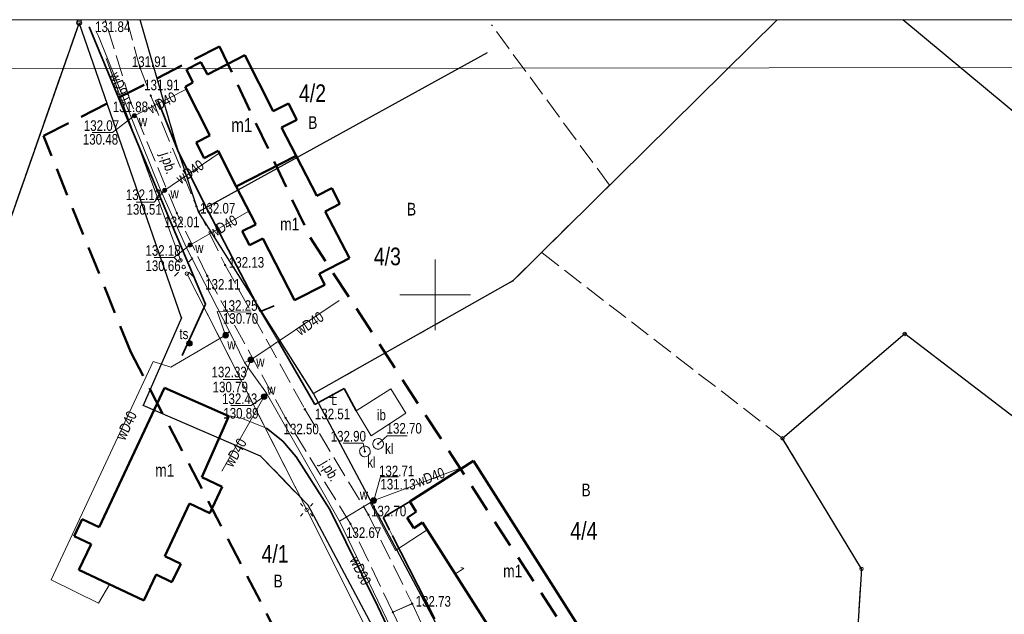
# Model space of a CAD drawing. Header units: metres. Extents: x 6443052 to 6445155, y 6013553 to 6014840.
# Tile 35 of 36: x 6444941 to 6445081, y 6014755 to 6014839. Entities that reach past the tile are written whole.
import ezdxf
from ezdxf.enums import TextEntityAlignment as Align

# ---------------------------------------------------------------- set-up
doc = ezdxf.new("R2010")
doc.units = ezdxf.units.M
doc.header["$MEASUREMENT"] = 0
for name, pattern in [('L_0_06', [4, 3, -1]), ('L_0_0C', [6, 4, -2]), ('L_0_69', [0]), ('L_0_AC', [0])]:
    doc.linetypes.add(name, pattern=pattern)
doc.layers.get('0').update_dxf_attribs({"linetype": 'CONTINUOUS', "lineweight": 18})
for name, color, linetype, lineweight in [('131_Punkt_osnowy_pomiarowej', 7, 'CONTINUOUS', 18), ('202_punkt_graniczny', 7, 'CONTINUOUS', 18), ('203_punkt_graniczny', 7, 'CONTINUOUS', 18), ('210_oznaczenie_konturu_uzytku_gruntowego', 3, 'CONTINUOUS', 18), ('211_numer_dzialki_ewidencyjnej', 96, 'CONTINUOUS', 18), ('217_kontur_klasyfikacyjny', 3, 'L_0_06', 18), ('218_kontur_uzytku_gruntowego', 3, 'L_0_06', 18), ('219_dzialka_ewidencyjna', 96, 'CONTINUOUS', 25), ('238_Punkt_adresowy_budynku', 7, 'CONTINUOUS', 18), ('312_budynek_ewidencyjny', 7, 'CONTINUOUS', 50), ('312_oznaczenie_budynku_ewidencyjnego_Atr117', 7, 'CONTINUOUS', 18), ('brama', 7, 'CONTINUOUS', 18), ('Budynek_odzysk', 7, 'CONTINUOUS', 50), ('figura__krzyz', 7, 'CONTINUOUS', 18), ('furtka', 7, 'CONTINUOUS', 18), ('inna_budowla', 7, 'CONTINUOUS', 18), ('inna_budowla_Atr17', 7, 'CONTINUOUS', 18), ('jezdnia', 7, 'L_0_06', 18), ('jezdnia_Atr17', 7, 'CONTINUOUS', 18), ('latarnia', 7, 'CONTINUOUS', 18), ('nn', 1, 'L_0_AC', 18), ('ogrodzenie_trwale', 7, 'L_0_69', 35), ('osadnik__szambo', 7, 'CONTINUOUS', 18), ('osadnik__szambo_Atr17', 7, 'CONTINUOUS', 18), ('pikieta_sztuczna_Atr2', 7, 'CONTINUOUS', 18), ('Prad_odzysk', 1, 'L_0_AC', 18), ('przewod_wodociagowy', 5, 'CONTINUOUS', 18), ('przewod_wodociagowy_Atr1', 5, 'CONTINUOUS', 18), ('Ramka_wewn_nr_3_i_opis', 7, 'CONTINUOUS', 18), ('rzedna_Atr2', 30, 'CONTINUOUS', 18), ('rzedna_Atr3', 7, 'CONTINUOUS', 18), ('siatka', 7, 'CONTINUOUS', 18), ('slupek_telekomunikacyjny_Atr17', 7, 'CONTINUOUS', 18), ('Slupy_odzysk', 7, 'CONTINUOUS', 18), ('Woda_odzysk', 5, 'CONTINUOUS', 18), ('ZAKRES', 212, 'L_0_0C', 50), ('zasuwa_lub_zawor_Atr17', 7, 'CONTINUOUS', 18)]:
    doc.layers.add(name, color=color, linetype=linetype, lineweight=lineweight)
doc.layers.add('ramka_zewn', color=212, linetype='CONTINUOUS', lineweight=18, plot=False)
doc.styles.add('Arial CE', font='Arial CE.ttf')
doc.linetypes.add('L_0_69_SHX', pattern='A,0,-0.5,-1,-1,-1,-1,-1,[7,STARKOWO_STARKÓWKO.shx,S=0.1,R=0,X=0,Y=0],-1,-1,-1,-1,-0.5', length=10)
doc.linetypes.add('L_0_AC_SHX_E', pattern='A,0,-1,-2,-2,-2,-2,-2,[11,STARKOWO_STARKÓWKO.shx,S=0.1,R=0,X=0,Y=0],-2,[12,STARKOWO_STARKÓWKO.shx,S=0.1,R=0,X=0,Y=0],-2,-2,-2,-1', length=20)
doc.linetypes.add('L_0_AC_SHX_S', pattern='A,0,-1,-2,-2,-2,[8,STARKOWO_STARKÓWKO.shx,S=0.1,R=0,X=0,Y=0],-2,[9,STARKOWO_STARKÓWKO.shx,S=0.1,R=0,X=0,Y=0],-2,[10,STARKOWO_STARKÓWKO.shx,S=0.1,R=0,X=0,Y=0],-2,-2,-2,-2,-1', length=20)

msp = doc.modelspace()

# ---------------------------------------------------------------- hatches: boundary and pattern name
at = {"linetype": 'Continuous', "lineweight": 13}
for points in [[(6444958.2, 6014832.01, 1), (6444958.2, 6014832.19, 1)], [(6444959.71, 6014828.09, 1), (6444959.71, 6014828.27, 1)], [(6444956.89, 6014827.11, 1), (6444956.89, 6014827.29, 1)], [(6444957.37, 6014825.09, 1), (6444957.37, 6014825.65, 1)], [(6444961.69, 6014814.51, 1), (6444961.69, 6014815.07, 1)], [(6444966.18, 6014812.44, 1), (6444966.18, 6014812.62, 1)], [(6444963.4, 6014811.47, 1), (6444963.4, 6014811.65, 1)], [(6444965.25, 6014806.77, 1), (6444965.25, 6014807.33, 1)], [(6444970.24, 6014804.14, 1), (6444970.24, 6014804.32, 1)], [(6444967.71, 6014802.63, 1), (6444967.71, 6014802.81, 1)], [(6444970.31, 6014793.89, 1), (6444970.31, 6014794.69, 1)], [(6444970.31, 6014794.2, 1), (6444970.31, 6014794.38, 1)], [(6444965.19, 6014792.74, 1), (6444965.19, 6014793.54, 1)], [(6444973.88, 6014790.42, 1), (6444973.88, 6014791.22, 1)], [(6444973.88, 6014790.73, 1), (6444973.88, 6014790.91, 1)], [(6444975.76, 6014785.2, 1), (6444975.76, 6014786, 1)], [(6444975.76, 6014785.51, 1), (6444975.76, 6014785.69, 1)], [(6444981.52, 6014783.73, 1), (6444981.52, 6014783.91, 1)], [(6444978.8, 6014782.49, 1), (6444978.8, 6014782.67, 1)], [(6444991.91, 6014778.83, 1), (6444991.91, 6014779.01, 1)], [(6444990.04, 6014777.75, 1), (6444990.04, 6014777.93, 1)], [(6444991.28, 6014770.49, 1), (6444991.28, 6014771.29, 1)], [(6444991.28, 6014770.8, 1), (6444991.28, 6014770.98, 1)], [(6444990.54, 6014768.79, 1), (6444990.54, 6014768.97, 1)], [(6444988, 6014767.51, 1), (6444988, 6014767.69, 1)], [(6444993.99, 6014755.02, 1), (6444993.99, 6014755.2, 1)], [(6444996.75, 6014756.21, 1), (6444996.75, 6014756.39, 1)]]:
    msp.add_hatch(color=0, dxfattribs=at).paths.add_polyline_path(points)
at = {"layer": '203_punkt_graniczny', "linetype": 'Continuous', "lineweight": 18}
for points in [[(6444963.37, 6014821.11, 1), (6444963.37, 6014821.2, 1)], [(6444966.45, 6014811.71, 1), (6444966.45, 6014811.8, 1)], [(6445010.97, 6014801.94, 1), (6445010.97, 6014802.03, 1)], [(6444964.07, 6014796.71, 1), (6444964.07, 6014796.79, 1)], [(6444982.74, 6014786, 1), (6444982.74, 6014786.09, 1)], [(6444958.64, 6014784.33, 1), (6444958.64, 6014784.42, 1)], [(6444975.27, 6014777.14, 1), (6444975.27, 6014777.24, 1)], [(6444981.98, 6014770.19, 1), (6444981.98, 6014770.28, 1)]]:
    msp.add_hatch(color=256, dxfattribs=at).paths.add_polyline_path(points)
at = {"layer": 'Woda_odzysk', "linetype": 'Continuous', "lineweight": 18}
for points in [[(6444957.37, 6014825.14, 1), (6444957.37, 6014825.54, 1)], [(6444961.71, 6014814.62, 1), (6444961.71, 6014815.02, 1)], [(6444965.23, 6014806.85, 1), (6444965.23, 6014807.25, 1)]]:
    msp.add_hatch(color=256, dxfattribs=at).paths.add_polyline_path(points)

# ---------------------------------------------------------------- linework, layer by layer
at = {"color": 0, "linetype": 'Continuous', "lineweight": 18, "flags": 128}
for points in [[(6444963.63, 6014804.69), (6444963.06, 6014805.26)], [(6444965.68, 6014805.26), (6444965.11, 6014804.69)], [(6444963.63, 6014803.21), (6444963.06, 6014802.64)], [(6444965.11, 6014803.21), (6444965.68, 6014802.64)]]:
    msp.add_lwpolyline(points, dxfattribs=at)
at = {"color": 0, "linetype": 'Continuous', "lineweight": 13}
for centre, radius in [((6444958.2, 6014832.1), 0.0906), ((6444959.71, 6014828.18), 0.0906), ((6444956.89, 6014827.2), 0.0906), ((6444957.37, 6014825.37), 0.283), ((6444961.69, 6014814.79), 0.283), ((6444966.18, 6014812.53), 0.0906), ((6444963.4, 6014811.56), 0.0906), ((6444965.25, 6014807.05), 0.283), ((6444970.24, 6014804.23), 0.0906), ((6444967.71, 6014802.72), 0.0906), ((6444970.31, 6014794.29), 0.4), ((6444970.31, 6014794.29), 0.0906), ((6444965.19, 6014793.14), 0.4), ((6444973.88, 6014790.82), 0.4), ((6444973.88, 6014790.82), 0.0906), ((6444975.76, 6014785.6), 0.4), ((6444975.76, 6014785.6), 0.0906), ((6444981.52, 6014783.82), 0.0906), ((6444978.8, 6014782.58), 0.0906), ((6444991.91, 6014778.92), 0.0906), ((6444990.04, 6014777.84), 0.0906), ((6444991.28, 6014770.89), 0.4), ((6444991.28, 6014770.89), 0.0906), ((6444990.54, 6014768.88), 0.0906), ((6444988, 6014767.6), 0.0906), ((6444993.99, 6014755.11), 0.0906), ((6444996.75, 6014756.3), 0.0906)]:
    msp.add_circle(centre, radius, dxfattribs=at)
at = {"layer": '131_Punkt_osnowy_pomiarowej', "linetype": 'Continuous', "lineweight": 18}
msp.add_line((6444949.57, 6014838.91), (6444949.57, 6014838.96), dxfattribs=at)
at = {"layer": '131_Punkt_osnowy_pomiarowej', "lineweight": 18}
msp.add_circle((6444949.57, 6014838.53), 0.375, dxfattribs=at)
at = {"layer": '202_punkt_graniczny', "lineweight": 18}
for centre in [(6444949.55, 6014838.51), (6445066.49, 6014794.48), (6445049.18, 6014779.69), (6445060.37, 6014761.22)]:
    msp.add_circle(centre, 0.25, dxfattribs=at)
at = {"layer": '203_punkt_graniczny', "lineweight": 18}
for centre in [(6444963.37, 6014821.15), (6444966.45, 6014811.76), (6445010.97, 6014801.98), (6444964.07, 6014796.75), (6444982.74, 6014786.05), (6444958.64, 6014784.37), (6444975.27, 6014777.19), (6444981.98, 6014770.23)]:
    msp.add_circle(centre, 0.045, dxfattribs=at)
at = {"layer": '217_kontur_klasyfikacyjny', "lineweight": 18}
msp.add_line((6444932.43, 6014789.68), (6444949.55, 6014838.51), dxfattribs=at)
at = {"layer": '218_kontur_uzytku_gruntowego', "lineweight": 18}
for p, q in [((6444963.37, 6014821.15), (6444958.2, 6014838.96)), ((6444949.55, 6014838.51), (6444932.43, 6014789.68)), ((6444932.43, 6014789.68), (6444949.55, 6014838.51)), ((6444949.55, 6014838.51), (6444964.07, 6014796.75)), ((6444964.07, 6014796.75), (6444949.55, 6014838.51)), ((6445024.69, 6014815.52), (6445007.97, 6014838.24)), ((6445007.36, 6014834.26), (6444966.45, 6014811.76)), ((6444966.45, 6014811.76), (6444963.37, 6014821.15)), ((6445015.04, 6014806.01), (6445024.69, 6014815.52)), ((6444966.45, 6014811.76), (6444982.74, 6014786.05)), ((6444982.74, 6014786.05), (6444966.45, 6014811.76)), ((6445015.04, 6014806.01), (6445010.97, 6014801.98)), ((6445010.97, 6014801.98), (6445015.04, 6014806.01)), ((6445049.18, 6014779.69), (6445015.04, 6014806.01)), ((6445010.97, 6014801.98), (6444982.74, 6014786.05)), ((6444982.74, 6014786.05), (6445010.97, 6014801.98)), ((6444964.07, 6014796.75), (6444958.64, 6014784.37)), ((6444958.64, 6014784.37), (6444964.07, 6014796.75)), ((6444982.74, 6014786.05), (6445027.01, 6014703.23)), ((6445027.01, 6014703.23), (6444982.74, 6014786.05)), ((6444958.64, 6014784.37), (6444975.27, 6014777.19)), ((6444975.27, 6014777.19), (6444958.64, 6014784.37)), ((6445060.37, 6014761.22), (6445049.18, 6014779.69)), ((6444975.27, 6014777.19), (6444981.98, 6014770.23)), ((6444981.98, 6014770.23), (6444975.27, 6014777.19)), ((6444981.98, 6014770.23), (6444998.89, 6014738.51)), ((6444998.89, 6014738.51), (6444981.98, 6014770.23)), ((6445059.74, 6014751.47), (6445060.37, 6014761.22))]:
    msp.add_line(p, q, dxfattribs=at)
at = {"layer": '219_dzialka_ewidencyjna', "linetype": 'Continuous', "lineweight": 25}
for p, q in [((6444963.37, 6014821.15), (6444958.2, 6014838.96)), ((6445048.44, 6014838.96), (6445010.97, 6014801.98)), ((6445091.29, 6014818.06), (6445066.22, 6014838.96)), ((6444949.55, 6014838.51), (6444932.43, 6014789.68)), ((6444964.07, 6014796.75), (6444949.55, 6014838.51)), ((6445007.36, 6014834.26), (6444966.45, 6014811.76)), ((6444966.45, 6014811.76), (6444963.37, 6014821.15)), ((6444982.74, 6014786.05), (6444966.45, 6014811.76)), ((6445010.97, 6014801.98), (6444982.74, 6014786.05)), ((6444964.07, 6014796.75), (6444958.64, 6014784.37)), ((6445066.49, 6014794.48), (6445049.18, 6014779.69)), ((6445110.41, 6014760.96), (6445066.49, 6014794.48)), ((6445027.01, 6014703.23), (6444982.74, 6014786.05)), ((6444975.27, 6014777.19), (6444958.64, 6014784.37)), ((6445060.37, 6014761.22), (6445049.18, 6014779.69)), ((6444981.98, 6014770.23), (6444975.27, 6014777.19)), ((6444998.89, 6014738.51), (6444981.98, 6014770.23)), ((6445060.37, 6014761.22), (6445059.74, 6014751.47))]:
    msp.add_line(p, q, dxfattribs=at)
at = {"layer": '312_budynek_ewidencyjny', "linetype": 'Continuous', "lineweight": 50}
for p, q in [((6444971.81, 6014815.36), (6444980.29, 6014819.7)), ((6444980.29, 6014819.7), (6444983.24, 6014814.01)), ((6444974.57, 6014809.99), (6444971.81, 6014815.36)), ((6444983.24, 6014814.01), (6444985.37, 6014815.1)), ((6444985.37, 6014815.1), (6444986.5, 6014812.9)), ((6444986.5, 6014812.9), (6444984.43, 6014811.83)), ((6444984.43, 6014811.83), (6444987.84, 6014805.2)), ((6444972.66, 6014809.01), (6444974.57, 6014809.99)), ((6444973.68, 6014807.03), (6444972.66, 6014809.01)), ((6444975.56, 6014808), (6444973.68, 6014807.03)), ((6444980.06, 6014799.24), (6444975.56, 6014808)), ((6444987.84, 6014805.2), (6444983.55, 6014803)), ((6444983.55, 6014803), (6444984.35, 6014801.44)), ((6444984.35, 6014801.44), (6444980.06, 6014799.24)), ((6444952.4, 6014767.13), (6444961.64, 6014786.87)), ((6444961.64, 6014786.87), (6444970.78, 6014782.85)), ((6444970.78, 6014782.85), (6444966.96, 6014774.2)), ((6444996.38, 6014770.78), (6445005.42, 6014776.53)), ((6445005.42, 6014776.53), (6445022.16, 6014750.17)), ((6444966.96, 6014774.2), (6444969.83, 6014772.85)), ((6444969.83, 6014772.85), (6444968.07, 6014769.13)), ((6444997.32, 6014769.29), (6444996.38, 6014770.78)), ((6444965.22, 6014770.49), (6444961.68, 6014763.01)), ((6444968.07, 6014769.13), (6444965.22, 6014770.49)), ((6444996.01, 6014768.46), (6444997.32, 6014769.29)), ((6444948.88, 6014765.87), (6444950.01, 6014768.26)), ((6444950.01, 6014768.26), (6444952.4, 6014767.13)), ((6444996.96, 6014766.97), (6444996.01, 6014768.46)), ((6444998.19, 6014767.8), (6444996.96, 6014766.97)), ((6445010.17, 6014748.96), (6444998.19, 6014767.8)), ((6444951.27, 6014764.73), (6444948.88, 6014765.87)), ((6444949.54, 6014761.07), (6444951.27, 6014764.73)), ((6444961.68, 6014763.01), (6444963.95, 6014761.94)), ((6444958.71, 6014756.73), (6444949.54, 6014761.07)), ((6444963.95, 6014761.94), (6444962.71, 6014759.34)), ((6444960.46, 6014760.42), (6444958.71, 6014756.73)), ((6444962.71, 6014759.34), (6444960.46, 6014760.42))]:
    msp.add_line(p, q, dxfattribs=at)
at = {"layer": 'brama', "linetype": 'Continuous', "lineweight": 18}
for p, q in [((6444975.25, 6014797.65), (6444977.78, 6014793.39)), ((6444976.12, 6014781.16), (6444972.66, 6014782.52))]:
    msp.add_line(p, q, dxfattribs=at)
at = {"layer": 'Budynek_odzysk', "linetype": 'Continuous', "lineweight": 50}
for p, q in [((6444967.76, 6014831.21), (6444973.02, 6014833.93)), ((6444973.02, 6014833.93), (6444977.06, 6014826.01)), ((6444964.79, 6014831.92), (6444966.8, 6014832.95)), ((6444965.66, 6014830.07), (6444964.79, 6014831.92)), ((6444966.8, 6014832.95), (6444967.76, 6014831.21)), ((6444964.59, 6014829.46), (6444965.66, 6014830.07)), ((6444968.09, 6014822.58), (6444964.59, 6014829.46)), ((6444977.06, 6014826.01), (6444979.2, 6014827.1)), ((6444979.2, 6014827.1), (6444980.38, 6014824.8)), ((6444980.38, 6014824.8), (6444978.24, 6014823.71)), ((6444978.24, 6014823.71), (6444980.29, 6014819.7)), ((6444966.15, 6014821.59), (6444968.09, 6014822.58)), ((6444967.28, 6014819.38), (6444966.15, 6014821.59)), ((6444969.24, 6014820.38), (6444967.28, 6014819.38)), ((6444971.81, 6014815.36), (6444969.24, 6014820.38))]:
    msp.add_line(p, q, dxfattribs=at)
at = {"layer": 'figura__krzyz', "linetype": 'Continuous', "lineweight": 18}
for p, q in [((6444985.51, 6014785.49), (6444985.51, 6014785.99)), ((6444985.51, 6014785.49), (6444985.01, 6014785.49)), ((6444985.51, 6014785.49), (6444986.01, 6014785.49)), ((6444985.51, 6014784.49), (6444985.51, 6014785.49)), ((6444985.51, 6014784.49), (6444986.01, 6014784.49))]:
    msp.add_line(p, q, dxfattribs=at)
at = {"layer": 'furtka', "linetype": 'Continuous', "lineweight": 18}
for p, q in [((6444972.66, 6014782.52), (6444970.91, 6014782.89)), ((6444993.52, 6014766.76), (6444993.94, 6014765.9))]:
    msp.add_line(p, q, dxfattribs=at)
at = {"layer": 'inna_budowla', "linetype": 'Continuous', "lineweight": 18}
for p, q in [((6444988.81, 6014783.57), (6444993.72, 6014786.73)), ((6444993.72, 6014786.73), (6444995.85, 6014783.25)), ((6444990.94, 6014780.05), (6444988.81, 6014783.57)), ((6444995.85, 6014783.25), (6444990.94, 6014780.05))]:
    msp.add_line(p, q, dxfattribs=at)
at = {"layer": 'jezdnia', "lineweight": 18}
for p, q in [((6444956.89, 6014827.2), (6444953.25, 6014838.96)), ((6444956.32, 6014838.96), (6444958.2, 6014832.1)), ((6444958.2, 6014832.1), (6444959.71, 6014828.18)), ((6444959.71, 6014828.18), (6444966.18, 6014812.53)), ((6444963.4, 6014811.56), (6444956.89, 6014827.2)), ((6444966.18, 6014812.53), (6444970.24, 6014804.23)), ((6444967.71, 6014802.72), (6444963.4, 6014811.56)), ((6444970.24, 6014804.23), (6444981.52, 6014783.82)), ((6444978.8, 6014782.58), (6444967.71, 6014802.72)), ((6444981.52, 6014783.82), (6444990.54, 6014768.88)), ((6444988, 6014767.6), (6444978.8, 6014782.58)), ((6444990.54, 6014768.88), (6444996.75, 6014756.3)), ((6444993.99, 6014755.11), (6444988, 6014767.6)), ((6444993.99, 6014755.11), (6444996.75, 6014756.3)), ((6444996.75, 6014756.3), (6444993.99, 6014755.11)), ((6444996.75, 6014756.3), (6445004.58, 6014739.52)), ((6445001.73, 6014738.38), (6444993.99, 6014755.11))]:
    msp.add_line(p, q, dxfattribs=at)
at = {"layer": 'latarnia', "linetype": 'Continuous', "lineweight": 18}
for p, q in [((6444981.27, 6014770.11), (6444980.92, 6014770.46)), ((6444982.33, 6014770.11), (6444982.68, 6014770.46)), ((6444981.27, 6014769.05), (6444980.92, 6014768.7)), ((6444982.33, 6014769.05), (6444982.68, 6014768.7))]:
    msp.add_line(p, q, dxfattribs=at)
at = {"layer": 'latarnia', "lineweight": 18}
msp.add_circle((6444981.8, 6014769.58), 0.25, dxfattribs=at)
at = {"layer": 'nn', "linetype": 'L_0_AC_SHX_E'}
for p, q in [((6444958.69, 6014819.14), (6444953.4, 6014833.45)), ((6444973.3, 6014786.31), (6444964.8, 6014803.05)), ((6444990.4, 6014752.44), (6444981.8, 6014769.58))]:
    msp.add_line(p, q, dxfattribs=at)
at = {"layer": 'nn', "linetype": 'Continuous'}
for p, q in [((6444963.99, 6014804.83), (6444953.4, 6014833.45)), ((6444981.8, 6014769.58), (6444964.8, 6014803.05)), ((6444999.01, 6014735.31), (6444981.8, 6014769.58))]:
    msp.add_line(p, q, dxfattribs=at)
at = {"layer": 'nn', "linetype": 'L_0_AC_SHX_S'}
for p, q in [((6444963.99, 6014804.83), (6444958.69, 6014819.14)), ((6444981.8, 6014769.58), (6444973.3, 6014786.31))]:
    msp.add_line(p, q, dxfattribs=at)
at = {"layer": 'ogrodzenie_trwale', "linetype": 'L_0_69_SHX'}
for p, q in [((6444951, 6014837.94), (6444955.91, 6014826.1)), ((6444960.69, 6014827.54), (6444963.56, 6014820.46)), ((6444955.91, 6014826.1), (6444962.23, 6014811.05)), ((6444963.56, 6014820.46), (6444967.28, 6014812.93)), ((6444967.28, 6014812.93), (6444975.25, 6014797.65)), ((6444962.23, 6014811.05), (6444967.47, 6014798.7)), ((6444967.47, 6014798.7), (6444964.16, 6014791.42)), ((6444975.25, 6014797.65), (6444977.18, 6014798.45)), ((6444977.78, 6014793.39), (6444982.94, 6014784.49)), ((6444982.94, 6014784.49), (6444987.12, 6014786.75)), ((6444987.12, 6014786.75), (6444988.81, 6014783.57)), ((6444976.12, 6014781.16), (6444978.41, 6014779.29)), ((6444978.41, 6014779.29), (6444980.31, 6014777.09)), ((6444980.31, 6014777.09), (6444985.06, 6014769.65)), ((6444996.38, 6014770.76), (6444992.61, 6014768.5)), ((6444985.06, 6014769.65), (6444991.86, 6014755.89)), ((6444992.61, 6014768.5), (6444993.52, 6014766.76)), ((6444993.94, 6014765.9), (6444999.95, 6014754.17)), ((6444991.86, 6014755.89), (6445000.44, 6014737.87))]:
    msp.add_line(p, q, dxfattribs=at)
at = {"layer": 'ogrodzenie_trwale', "linetype": 'Continuous'}
for p, q in [((6444951, 6014837.94), (6444955.91, 6014826.1)), ((6444960.69, 6014827.54), (6444963.56, 6014820.46)), ((6444955.91, 6014826.1), (6444962.23, 6014811.05)), ((6444963.56, 6014820.46), (6444967.28, 6014812.93)), ((6444967.28, 6014812.93), (6444975.25, 6014797.65)), ((6444962.23, 6014811.05), (6444967.47, 6014798.7)), ((6444967.47, 6014798.7), (6444964.16, 6014791.42)), ((6444975.25, 6014797.65), (6444977.18, 6014798.45)), ((6444977.78, 6014793.39), (6444982.94, 6014784.49)), ((6444982.94, 6014784.49), (6444987.12, 6014786.75)), ((6444987.12, 6014786.75), (6444988.81, 6014783.57)), ((6444976.12, 6014781.16), (6444978.41, 6014779.29)), ((6444978.41, 6014779.29), (6444980.31, 6014777.09)), ((6444980.31, 6014777.09), (6444985.06, 6014769.65)), ((6444996.38, 6014770.76), (6444992.61, 6014768.5)), ((6444985.06, 6014769.65), (6444991.86, 6014755.89)), ((6444992.61, 6014768.5), (6444993.52, 6014766.76)), ((6444993.94, 6014765.9), (6444999.95, 6014754.17)), ((6444991.86, 6014755.89), (6445000.44, 6014737.87))]:
    msp.add_line(p, q, dxfattribs=at)
at = {"layer": 'osadnik__szambo', "linetype": 'Continuous', "lineweight": 18}
for p, q in [((6444991.16, 6014778.99), (6444991.19, 6014779.14)), ((6444991.17, 6014778.83), (6444991.16, 6014778.99)), ((6444991.19, 6014779.14), (6444991.25, 6014779.28)), ((6444991.25, 6014779.28), (6444991.34, 6014779.41)), ((6444991.34, 6014779.41), (6444991.46, 6014779.52)), ((6444991.46, 6014779.52), (6444991.59, 6014779.6)), ((6444991.59, 6014779.6), (6444991.74, 6014779.65)), ((6444991.74, 6014779.65), (6444991.9, 6014779.67)), ((6444991.9, 6014779.67), (6444992.05, 6014779.66)), ((6444992.05, 6014779.66), (6444992.2, 6014779.61)), ((6444992.2, 6014779.61), (6444992.34, 6014779.53)), ((6444992.34, 6014779.53), (6444992.46, 6014779.43)), ((6444992.46, 6014779.43), (6444992.55, 6014779.31)), ((6444992.55, 6014779.31), (6444992.62, 6014779.16)), ((6444992.62, 6014779.16), (6444992.65, 6014779.01)), ((6444992.65, 6014779.01), (6444992.66, 6014778.85)), ((6444989.29, 6014777.91), (6444989.32, 6014778.06)), ((6444989.3, 6014777.75), (6444989.29, 6014777.91)), ((6444989.33, 6014777.6), (6444989.3, 6014777.75)), ((6444989.32, 6014778.06), (6444989.38, 6014778.2)), ((6444989.4, 6014777.45), (6444989.33, 6014777.6)), ((6444989.38, 6014778.2), (6444989.47, 6014778.33)), ((6444989.47, 6014778.33), (6444989.59, 6014778.44)), ((6444989.59, 6014778.44), (6444989.72, 6014778.52)), ((6444989.72, 6014778.52), (6444989.87, 6014778.57)), ((6444989.87, 6014778.57), (6444990.03, 6014778.59)), ((6444990.03, 6014778.59), (6444990.18, 6014778.58)), ((6444990.18, 6014778.58), (6444990.33, 6014778.53)), ((6444990.33, 6014778.53), (6444990.47, 6014778.45)), ((6444990.47, 6014778.45), (6444990.59, 6014778.35)), ((6444990.59, 6014778.35), (6444990.68, 6014778.23)), ((6444990.7, 6014777.48), (6444990.61, 6014777.35)), ((6444990.68, 6014778.23), (6444990.75, 6014778.08)), ((6444990.76, 6014777.62), (6444990.7, 6014777.48)), ((6444990.75, 6014778.08), (6444990.78, 6014777.93)), ((6444990.79, 6014777.77), (6444990.76, 6014777.62)), ((6444990.78, 6014777.93), (6444990.79, 6014777.77)), ((6444991.2, 6014778.68), (6444991.17, 6014778.83)), ((6444991.27, 6014778.53), (6444991.2, 6014778.68)), ((6444991.36, 6014778.41), (6444991.27, 6014778.53)), ((6444991.48, 6014778.31), (6444991.36, 6014778.41)), ((6444991.62, 6014778.23), (6444991.48, 6014778.31)), ((6444991.77, 6014778.18), (6444991.62, 6014778.23)), ((6444991.92, 6014778.17), (6444991.77, 6014778.18)), ((6444992.08, 6014778.19), (6444991.92, 6014778.17)), ((6444992.23, 6014778.24), (6444992.08, 6014778.19)), ((6444992.36, 6014778.32), (6444992.23, 6014778.24)), ((6444992.48, 6014778.43), (6444992.36, 6014778.32)), ((6444992.57, 6014778.56), (6444992.48, 6014778.43)), ((6444992.63, 6014778.7), (6444992.57, 6014778.56)), ((6444992.66, 6014778.85), (6444992.63, 6014778.7)), ((6444989.49, 6014777.33), (6444989.4, 6014777.45)), ((6444989.61, 6014777.23), (6444989.49, 6014777.33)), ((6444989.75, 6014777.15), (6444989.61, 6014777.23)), ((6444989.9, 6014777.1), (6444989.75, 6014777.15)), ((6444990.05, 6014777.09), (6444989.9, 6014777.1)), ((6444990.21, 6014777.11), (6444990.05, 6014777.09)), ((6444990.36, 6014777.16), (6444990.21, 6014777.11)), ((6444990.49, 6014777.24), (6444990.36, 6014777.16)), ((6444990.61, 6014777.35), (6444990.49, 6014777.24))]:
    msp.add_line(p, q, dxfattribs=at)
at = {"layer": 'Prad_odzysk', "linetype": 'Continuous'}
msp.add_line((6444953.4, 6014833.45), (6444955.14, 6014828.76), dxfattribs=at)
at = {"layer": 'Prad_odzysk', "linetype": 'L_0_AC_SHX_S'}
msp.add_line((6444953.4, 6014833.45), (6444954.27, 6014831.11), dxfattribs=at)
at = {"layer": 'Prad_odzysk', "linetype": 'L_0_AC_SHX_E'}
msp.add_line((6444954.27, 6014831.11), (6444955.14, 6014828.76), dxfattribs=at)
at = {"layer": 'przewod_wodociagowy', "linetype": 'Continuous', "lineweight": 18}
for p, q in [((6444951.92, 6014837.38), (6444952.29, 6014836.61)), ((6444952.29, 6014836.61), (6444961.02, 6014814.98)), ((6444961.02, 6014814.98), (6444964.73, 6014806.74)), ((6444964.73, 6014806.74), (6444970.84, 6014794.82)), ((6444986.38, 6014799.21), (6444973.88, 6014790.82)), ((6444970.31, 6014794.29), (6444962.53, 6014789.78)), ((6444970.84, 6014794.82), (6444970.31, 6014794.29)), ((6444970.84, 6014794.82), (6444973, 6014790.44)), ((6444960.07, 6014790.6), (6444945.6, 6014759.67)), ((6444962.53, 6014789.78), (6444960.07, 6014790.6)), ((6444973.88, 6014790.82), (6444973, 6014790.44)), ((6444973, 6014790.44), (6444976.08, 6014786.09)), ((6444975.76, 6014785.6), (6444976.09, 6014786.07)), ((6444976.08, 6014786.09), (6444986.45, 6014767.96)), ((6444969.76, 6014775.06), (6444975.76, 6014785.6)), ((6445004.07, 6014775.67), (6444991.28, 6014770.89)), ((6444991.28, 6014770.89), (6444986.45, 6014767.96)), ((6444990.76, 6014770.58), (6444994.35, 6014763.82)), ((6444986.45, 6014767.96), (6444997.84, 6014744.39)), ((6444994.35, 6014763.82), (6444998.87, 6014766.74)), ((6444945.6, 6014759.67), (6444952.3, 6014756.38)), ((6444952.3, 6014756.38), (6444953.85, 6014759.03))]:
    msp.add_line(p, q, dxfattribs=at)
at = {"layer": 'Ramka_wewn_nr_3_i_opis', "linetype": 'Continuous', "lineweight": 18}
msp.add_line((6444325.4, 6014831.2), (6445146.7, 6014832.3), dxfattribs=at)
at = {"layer": 'ramka_zewn', "linetype": 'Continuous', "lineweight": 13}
msp.add_line((6444318.88, 6014838.96), (6445153.95, 6014838.96), dxfattribs=at)
at = {"layer": 'rzedna_Atr2', "color": 7, "linetype": 'Continuous', "lineweight": 18}
for p, q in [((6444970.31, 6014794.29), (6444969.12, 6014797.66)), ((6444969.12, 6014797.66), (6444973.93, 6014797.55)), ((6444973.88, 6014790.82), (6444972.83, 6014788.03)), ((6444972.83, 6014788.03), (6444969.98, 6014788.03)), ((6444975.76, 6014785.6), (6444973.92, 6014784.37)), ((6444973.92, 6014784.37), (6444971.03, 6014784.37)), ((6444989.77, 6014779.03), (6444986.95, 6014779.03)), ((6444990.04, 6014777.84), (6444989.77, 6014779.03)), ((6444991.91, 6014778.92), (6444993.17, 6014780.05)), ((6444993.17, 6014780.05), (6444996.02, 6014780.05)), ((6444991.28, 6014770.89), (6444992.23, 6014774.23)), ((6444992.23, 6014774.23), (6444994.79, 6014774.23))]:
    msp.add_line(p, q, dxfattribs=at)
at = {"layer": 'siatka', "color": 7, "linetype": 'Continuous', "lineweight": 13}
for p, q in [((6445000, 6014795), (6445000, 6014805)), ((6444995, 6014800), (6445005, 6014800))]:
    msp.add_line(p, q, dxfattribs=at)
at = {"layer": 'Slupy_odzysk', "lineweight": 18}
for centre in [(6444963.92, 6014804.9), (6444964.37, 6014803.95), (6444964.82, 6014803)]:
    msp.add_circle(centre, 0.25, dxfattribs=at)
at = {"layer": 'Woda_odzysk', "linetype": 'Continuous', "lineweight": 18}
for p, q in [((6444964.75, 6014829.14), (6444957.37, 6014825.34)), ((6444957.37, 6014825.34), (6444956.91, 6014825.15)), ((6444969.4, 6014820.06), (6444961.71, 6014814.82)), ((6444961.71, 6014814.82), (6444961.25, 6014814.47)), ((6444973.62, 6014811.85), (6444965.23, 6014807.05)), ((6444965.23, 6014807.05), (6444964.73, 6014806.75))]:
    msp.add_line(p, q, dxfattribs=at)
at = {"layer": 'Woda_odzysk', "color": 7, "linetype": 'Continuous', "lineweight": 18}
for p, q in [((6444957.37, 6014825.34), (6444954.28, 6014823)), ((6444954.28, 6014823), (6444951.4, 6014823)), ((6444961.71, 6014814.82), (6444960.2, 6014813.13)), ((6444960.2, 6014813.13), (6444957.64, 6014813.13)), ((6444965.23, 6014807.05), (6444962.98, 6014805.28)), ((6444962.98, 6014805.28), (6444960.2, 6014805.28))]:
    msp.add_line(p, q, dxfattribs=at)
at = {"layer": 'Woda_odzysk', "lineweight": 18}
for centre in [(6444957.37, 6014825.34), (6444961.71, 6014814.82), (6444965.23, 6014807.05)]:
    msp.add_circle(centre, 0.2, dxfattribs=at)
at = {"layer": 'ZAKRES', "lineweight": 50}
for p, q in [((6444944.5, 6014822.52), (6444969.46, 6014835.16)), ((6444969.46, 6014835.16), (6444982.29, 6014808.12)), ((6444956.89, 6014791.89), (6444944.5, 6014822.52)), ((6444982.29, 6014808.12), (6445018.98, 6014751.68)), ((6444975.23, 6014756.62), (6444956.89, 6014791.89)), ((6445030.27, 6014650.08), (6444975.23, 6014756.62))]:
    msp.add_line(p, q, dxfattribs=at)

# ---------------------------------------------------------------- texts
at = {"layer": '210_oznaczenie_konturu_uzytku_gruntowego', "style": 'Arial CE', "width": 0.78}
for p in [(6444982, 6014825.3), (6444995.99, 6014813.04), (6445020.7, 6014773.29), (6444977.1, 6014760.4)]:
    msp.add_text('B', height=1.8, dxfattribs=at).set_placement(p, align=Align.TOP_LEFT)
at = {"layer": '211_numer_dzialki_ewidencyjnej', "style": 'Arial CE', "width": 0.79}
for s, p in [('4/2', (6444980.7, 6014829.8)), ('4/3', (6444991.3, 6014806.7)), ('4/4', (6445019.13, 6014767.86)), ('4/1', (6444975.4, 6014764.6))]:
    msp.add_text(s, height=2.5, dxfattribs=at).set_placement(p, align=Align.TOP_LEFT)
at = {"layer": '238_Punkt_adresowy_budynku', "style": 'Arial CE', "width": 0.78}
msp.add_text('1', height=1.5, rotation=-57.5, dxfattribs=at).set_placement((6445003.83, 6014761.72), align=Align.TOP_LEFT)
at = {"layer": '312_oznaczenie_budynku_ewidencyjnego_Atr117', "style": 'Arial CE', "width": 0.78}
for p in [(6444978.03, 6014810.93), (6444960.34, 6014776.09), (6445009.61, 6014761.82)]:
    msp.add_text('m1', height=1.8, dxfattribs=at).set_placement(p, align=Align.TOP_LEFT)
at = {"layer": 'Budynek_odzysk', "style": 'Arial CE', "width": 0.78}
msp.add_text('m1', height=2, dxfattribs=at).set_placement((6444971.09, 6014825.04), align=Align.TOP_LEFT)
at = {"layer": 'inna_budowla_Atr17', "style": 'Arial CE', "width": 0.78}
msp.add_text('ib', height=1.5, dxfattribs=at).set_placement((6444991.74, 6014783.76), align=Align.TOP_LEFT)
at = {"layer": 'jezdnia_Atr17', "style": 'Arial CE', "width": 0.78}
for rotation, p in [(287.2, (6444962.47, 6014820.38)), (301.1, (6444984.94, 6014776.87))]:
    msp.add_text('j.pb.', height=1.5, rotation=rotation, dxfattribs=at).set_placement(p, align=Align.TOP_LEFT)
at = {"layer": 'osadnik__szambo_Atr17', "style": 'Arial CE', "width": 0.78}
for p in [(6444992.89, 6014778.98), (6444990.37, 6014777.07)]:
    msp.add_text('kl', height=1.5, dxfattribs=at).set_placement(p, align=Align.TOP_LEFT)
at = {"layer": 'pikieta_sztuczna_Atr2', "style": 'Arial CE', "width": 0.78}
for s, p in [('131.84', (6444951.82, 6014838.71)), ('131.91', (6444957.02, 6014833.77)), ('131.91', (6444958.77, 6014830.47)), ('131.88', (6444954.33, 6014827.37)), ('132.07', (6444966.69, 6014813.02)), ('132.01', (6444961.63, 6014811.09)), ('132.13', (6444970.77, 6014805.36)), ('132.11', (6444967.41, 6014802.25)), ('132.51', (6444982.95, 6014783.9)), ('132.50', (6444978.51, 6014781.77)), ('132.70', (6444990.9, 6014770.16)), ('132.67', (6444987.36, 6014767.11)), ('132.73', (6444997.22, 6014757.38))]:
    msp.add_text(s, height=1.5, dxfattribs=at).set_placement(p, align=Align.TOP_LEFT)
at = {"layer": 'przewod_wodociagowy_Atr1', "style": 'Arial CE', "width": 0.78}
for s, rotation, p in [('wD90', 292, (6444955.25, 6014831.69)), ('wD40', 33.9, (6444980.07, 6014795.42)), ('wD40', 64.9, (6444954.67, 6014779.94)), ('wD40', 60.3, (6444969.99, 6014776.24)), ('wD40', 20.5, (6444997.06, 6014774.17)), ('wD90', 295.8, (6444989.18, 6014763.17))]:
    msp.add_text(s, height=1.5, rotation=rotation, dxfattribs=at).set_placement(p, align=Align.TOP_LEFT)
at = {"layer": 'rzedna_Atr2', "color": 7, "style": 'Arial CE', "width": 0.78}
for s, p in [('132.25', (6444969.83, 6014799.25)), ('132.33', (6444968.31, 6014789.83)), ('132.43', (6444969.8, 6014786.05)), ('132.70', (6444993.1, 6014781.87)), ('132.90', (6444985.19, 6014780.75)), ('132.71', (6444992.03, 6014775.83))]:
    msp.add_text(s, height=1.5, dxfattribs=at).set_placement(p, align=Align.TOP_LEFT)
at = {"layer": 'rzedna_Atr3', "color": 5, "style": 'Arial CE', "width": 0.78}
for s, p in [('130.70', (6444969.93, 6014797.42)), ('130.79', (6444968.47, 6014787.71)), ('130.89', (6444969.98, 6014784)), ('131.13', (6444992.23, 6014773.96))]:
    msp.add_text(s, height=1.5, dxfattribs=at).set_placement(p, align=Align.TOP_LEFT)
at = {"layer": 'slupek_telekomunikacyjny_Atr17', "style": 'Arial CE', "width": 0.78}
msp.add_text('ts', height=1.5, dxfattribs=at).set_placement((6444963.76, 6014795.25), align=Align.TOP_LEFT)
at = {"layer": 'Woda_odzysk', "style": 'Arial CE', "width": 0.78}
for rotation, p in [(27.2, (6444959.1, 6014826.93)), (34.3, (6444963.11, 6014816.87)), (29.8, (6444967.78, 6014809.33))]:
    msp.add_text('wD40', height=1.5, rotation=rotation, dxfattribs=at).set_placement(p, align=Align.TOP_LEFT)
for s, p in [('w', (6444958.02, 6014825.37)), ('130.48', (6444950.09, 6014822.78)), ('w', (6444962.5, 6014815.15)), ('130.51', (6444956.27, 6014812.86)), ('w', (6444966, 6014807.42)), ('130.66', (6444958.95, 6014804.88))]:
    msp.add_text(s, height=1.5, dxfattribs=at).set_placement(p, align=Align.TOP_LEFT)
at = {"layer": 'Woda_odzysk', "color": 7, "style": 'Arial CE', "width": 0.78}
for s, p in [('132.07', (6444950.23, 6014824.72)), ('132.12', (6444956.18, 6014814.93)), ('132.18', (6444958.95, 6014807.04))]:
    msp.add_text(s, height=1.5, dxfattribs=at).set_placement(p, align=Align.TOP_LEFT)
at = {"layer": 'zasuwa_lub_zawor_Atr17', "style": 'Arial CE', "width": 0.78}
for p in [(6444970.56, 6014793.78), (6444974.65, 6014791.34), (6444976.2, 6014787.36), (6444989.31, 6014772.52)]:
    msp.add_text('w', height=1.5, dxfattribs=at).set_placement(p, align=Align.TOP_LEFT)

doc.saveas('drawing.dxf')
